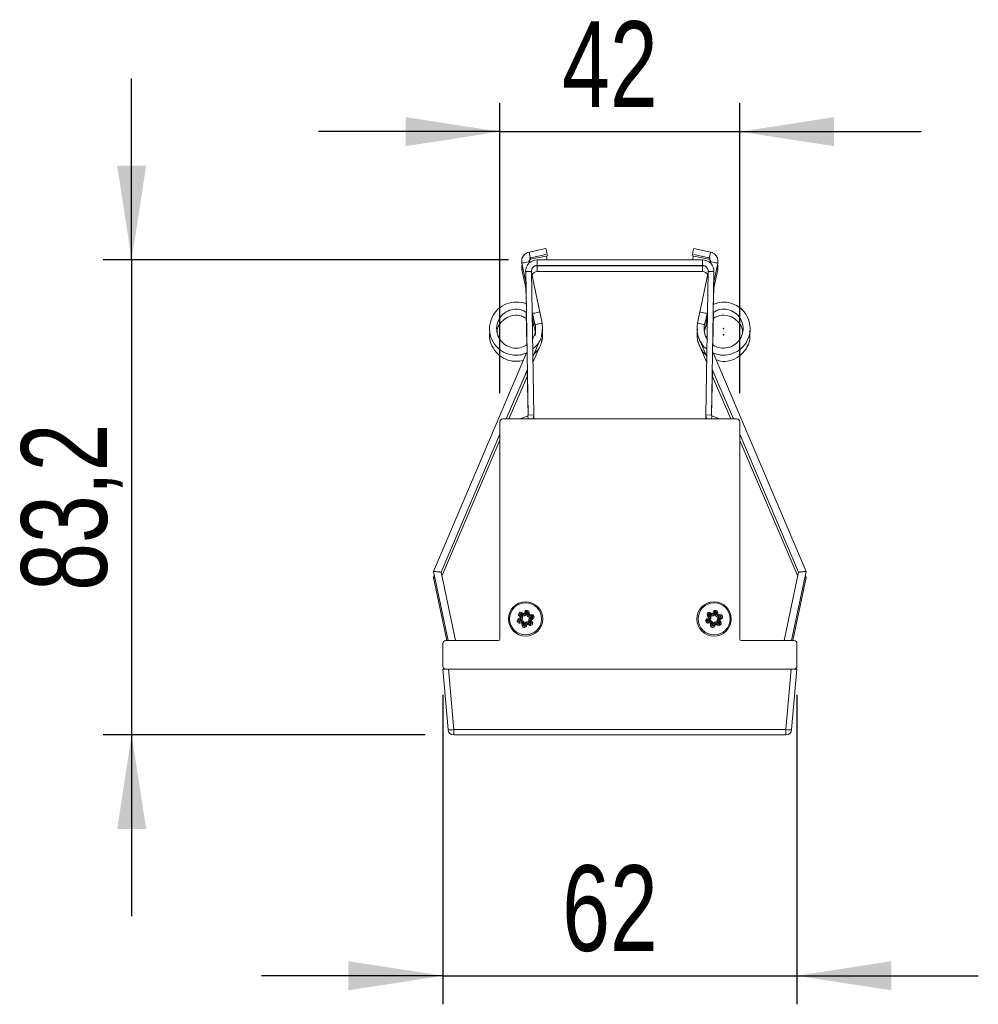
# Model space of a CAD drawing. Header units: millimetres. Extents: x 14 to 402, y 54 to 274.
# Tile 2 of 6: x 14 to 47, y 234 to 268. Entities that reach past the tile are written whole.
import ezdxf

# ---------------------------------------------------------------- set-up
doc = ezdxf.new("R2010")
doc.units = ezdxf.units.MM
doc.layers.add('SLD-0', color=179, linetype='Continuous')
doc.styles.add('SLDTEXTSTYLE0', font='TXT', dxfattribs={"width": 0.75})
doc.dimstyles.new('SLDDIMSTYLE0', dxfattribs={"dimtxt": 3, "dimasz": 3.302, "dimexe": 0, "dimexo": 0.0625, "dimgap": 0.75, "dimtad": 1, "dimdec": 1, "dimlfac": 5, "dimrnd": 1e-09, "dimzin": 12, "dimdsep": 46, "dimtxsty": 'SLDTEXTSTYLE0', "dimsah": 1, "dimcen": 0.09, "dimadec": 0, "dimazin": 3, "dimtfac": 1, "dimtdec": 1, "dimtmove": 0, "dimatfit": 0, "dimfxl": 1, "dimfrac": 2, "dimtolj": 1, "dimtzin": 12, "dimarcsym": 0})

# ---------------------------------------------------------------- blocks, each defined once
blk = doc.blocks.new('_D')
at = {"layer": 'SLD-0'}
for p, q in [((17.535, 259.575), (17.535, 265.925)), ((30.73, 259.575), (16.535, 259.575)), ((17.535, 259.575), (17.535, 242.942)), ((27.812, 242.942), (16.535, 242.942)), ((17.535, 242.942), (17.535, 236.592))]:
    blk.add_line(p, q, dxfattribs=at)
for points in [[(17.535, 259.575), (18.043, 262.877), (17.027, 262.877)], [(17.535, 242.942), (17.027, 239.64), (18.043, 239.64)]]:
    blk.add_solid(points, dxfattribs=at)
at = {"layer": 'SLD-0', "insert": (13.668, 247.985), "char_height": 3, "attachment_point": 1, "rotation": 90, "style": 'SLDTEXTSTYLE0'}
blk.add_mtext('83,2', dxfattribs=at)
blk = doc.blocks.new('_D_1')
at = {"layer": 'SLD-0'}
for p, q in [((28.428, 244.342), (28.428, 233.506)), ((40.828, 244.342), (40.828, 233.506)), ((28.428, 234.506), (22.078, 234.506)), ((28.428, 234.506), (40.828, 234.506)), ((40.828, 234.506), (47.178, 234.506))]:
    blk.add_line(p, q, dxfattribs=at)
for points in [[(28.428, 234.506), (25.126, 235.014), (25.126, 233.998)], [(40.828, 234.506), (44.13, 233.998), (44.13, 235.014)]]:
    blk.add_solid(points, dxfattribs=at)
at = {"layer": 'SLD-0', "insert": (32.609, 238.374), "char_height": 3, "attachment_point": 1, "style": 'SLDTEXTSTYLE0'}
blk.add_mtext('62', dxfattribs=at)
blk = doc.blocks.new('_D_2')
at = {"layer": 'SLD-0'}
for p, q in [((30.428, 254.902), (30.428, 265.063)), ((38.828, 254.902), (38.828, 265.063)), ((30.428, 264.063), (24.078, 264.063)), ((30.428, 264.063), (38.828, 264.063)), ((38.828, 264.063), (45.178, 264.063))]:
    blk.add_line(p, q, dxfattribs=at)
for points in [[(30.428, 264.063), (27.126, 264.571), (27.126, 263.555)], [(38.828, 264.063), (42.13, 263.555), (42.13, 264.571)]]:
    blk.add_solid(points, dxfattribs=at)
at = {"layer": 'SLD-0', "insert": (32.609, 267.93), "char_height": 3, "attachment_point": 1, "style": 'SLDTEXTSTYLE0'}
blk.add_mtext('42', dxfattribs=at)

msp = doc.modelspace()

# ---------------------------------------------------------------- linework, layer by layer
at = {"color": 7, "linetype": 'Continuous', "lineweight": 15}
for p, q in [((32.039, 259.971), (31.452, 259.847)), ((37.802, 259.847), (37.215, 259.971)), ((32.039, 259.757), (31.452, 259.633)), ((31.505, 259.593), (32.092, 259.717)), ((37.162, 259.717), (37.749, 259.593)), ((37.802, 259.633), (37.215, 259.757)), ((31.197, 259.456), (31.337, 258.793)), ((31.46, 259.47), (31.451, 259.51)), ((37.523, 259.575), (31.73, 259.575)), ((31.73, 259.375), (31.73, 259.575)), ((37.523, 259.375), (31.73, 259.375)), ((37.523, 259.361), (31.73, 259.361)), ((31.73, 259.161), (31.73, 259.361)), ((37.523, 259.375), (37.523, 259.575)), ((37.523, 259.161), (37.523, 259.361)), ((37.803, 259.51), (37.794, 259.47)), ((37.917, 258.793), (38.057, 259.456)), ((31.197, 259.242), (31.337, 258.578)), ((31.531, 259.172), (31.331, 259.168)), ((31.331, 259.168), (31.418, 254.141)), ((31.531, 259.172), (31.618, 254.144)), ((31.825, 257.743), (31.531, 259.132)), ((37.523, 259.161), (31.73, 259.161)), ((37.723, 259.132), (37.429, 257.743)), ((37.636, 254.144), (37.723, 259.172)), ((37.723, 259.172), (37.923, 259.168)), ((37.836, 254.141), (37.923, 259.168)), ((37.917, 258.578), (38.057, 259.242)), ((31.333, 258.812), (31.347, 258.024)), ((37.907, 258.008), (37.921, 258.812)), ((31.352, 257.735), (31.372, 256.598)), ((31.555, 257.76), (31.57, 257.689)), ((31.568, 257.701), (31.625, 257.431)), ((31.906, 257.357), (31.822, 257.754)), ((37.432, 257.754), (37.348, 257.357)), ((37.629, 257.431), (37.686, 257.701)), ((37.684, 257.689), (37.699, 257.76)), ((37.882, 256.596), (37.902, 257.734)), ((31.559, 257.527), (31.57, 257.475)), ((31.568, 257.486), (31.625, 257.217)), ((37.629, 257.217), (37.686, 257.486)), ((37.684, 257.475), (37.695, 257.527)), ((31.881, 256.882), (31.879, 256.883)), ((31.881, 256.882), (31.886, 256.895)), ((31.886, 256.895), (31.898, 257.025)), ((31.916, 257.028), (31.904, 257.081)), ((37.357, 256.955), (37.368, 256.895)), ((37.368, 256.895), (37.671, 256.183)), ((31.583, 256.183), (31.814, 256.726)), ((31.586, 255.977), (31.814, 256.511)), ((31.881, 256.668), (31.879, 256.669)), ((31.881, 256.668), (31.886, 256.681)), ((31.886, 256.681), (31.898, 256.811)), ((37.357, 256.741), (37.368, 256.681)), ((37.368, 256.681), (37.668, 255.977)), ((31.36, 256.32), (28.1, 248.666)), ((41.154, 248.666), (37.893, 256.323)), ((30.653, 254.002), (31.391, 255.732)), ((30.745, 254.002), (31.391, 255.518)), ((31.387, 255.724), (31.415, 254.124)), ((37.839, 254.124), (37.867, 255.724)), ((37.863, 255.732), (38.601, 254.002)), ((37.863, 255.518), (38.509, 254.002)), ((31.393, 254.102), (31.13, 254.002)), ((31.618, 254.144), (31.418, 254.141)), ((31.615, 254.102), (31.617, 254.002)), ((37.636, 254.144), (37.836, 254.141)), ((37.637, 254.002), (37.639, 254.102)), ((38.124, 254.002), (37.861, 254.102)), ((30.428, 253.902), (30.428, 246.302)), ((38.728, 254.002), (30.528, 254.002)), ((38.828, 246.302), (38.828, 253.902)), ((28.37, 248.641), (30.428, 253.472)), ((38.828, 253.468), (40.885, 248.64)), ((28.4, 248.496), (30.428, 253.258)), ((38.828, 253.253), (40.854, 248.496)), ((28.1, 248.666), (28.612, 246.242)), ((28.876, 246.242), (28.369, 248.64)), ((28.37, 248.641), (28.37, 248.641)), ((40.884, 248.638), (40.378, 246.242)), ((40.642, 246.242), (41.154, 248.666)), ((28.13, 248.523), (28.1, 248.452)), ((28.1, 248.452), (28.566, 246.242)), ((40.688, 246.242), (41.154, 248.452)), ((41.154, 248.452), (41.124, 248.523)), ((31.204, 247.22), (31.182, 247.187)), ((31.204, 247.22), (31.251, 247.191)), ((31.28, 247.2), (31.301, 247.252)), ((31.301, 247.252), (31.338, 247.237)), ((31.317, 247.185), (31.338, 247.237)), ((31.354, 247.17), (31.375, 247.222)), ((31.375, 247.222), (31.373, 247.166)), ((31.415, 247.22), (31.413, 247.164)), ((31.455, 247.219), (31.415, 247.22)), ((31.455, 247.219), (31.453, 247.163)), ((37.804, 247.22), (37.782, 247.187)), ((37.804, 247.22), (37.851, 247.191)), ((37.88, 247.2), (37.901, 247.252)), ((37.901, 247.252), (37.938, 247.237)), ((37.917, 247.185), (37.938, 247.237)), ((37.954, 247.17), (37.975, 247.222)), ((37.975, 247.222), (37.973, 247.166)), ((38.015, 247.22), (38.013, 247.164)), ((38.055, 247.219), (38.015, 247.22)), ((38.055, 247.219), (38.053, 247.163)), ((31.076, 247.003), (31.126, 247.029)), ((31.095, 246.968), (31.076, 247.003)), ((31.095, 246.968), (31.144, 246.994)), ((31.098, 247.104), (31.129, 247.128)), ((31.132, 247.059), (31.098, 247.104)), ((31.114, 246.933), (31.163, 246.959)), ((31.169, 246.94), (31.114, 246.933)), ((31.175, 246.901), (31.119, 246.893)), ((31.125, 246.853), (31.119, 246.893)), ((31.18, 246.861), (31.125, 246.853)), ((31.126, 247.029), (31.144, 246.994)), ((31.164, 247.084), (31.129, 247.128)), ((31.132, 247.059), (31.164, 247.084)), ((31.161, 247.153), (31.208, 247.123)), ((31.195, 247.109), (31.161, 247.153)), ((31.18, 246.861), (31.175, 246.901)), ((31.182, 247.187), (31.23, 247.157)), ((31.251, 247.191), (31.23, 247.157)), ((31.28, 247.2), (31.317, 247.185)), ((31.453, 247.163), (31.413, 247.164)), ((31.495, 246.851), (31.448, 246.88)), ((31.461, 246.895), (31.495, 246.851)), ((31.476, 247.142), (31.531, 247.15)), ((31.476, 247.142), (31.481, 247.103)), ((31.481, 247.103), (31.537, 247.11)), ((31.487, 247.063), (31.542, 247.071)), ((31.524, 246.944), (31.492, 246.919)), ((31.492, 246.919), (31.527, 246.875)), ((31.542, 247.071), (31.493, 247.045)), ((31.561, 247.035), (31.512, 247.009)), ((31.53, 246.974), (31.512, 247.009)), ((31.524, 246.944), (31.558, 246.9)), ((31.558, 246.9), (31.527, 246.875)), ((31.58, 247), (31.53, 246.974)), ((31.531, 247.15), (31.537, 247.11)), ((31.58, 247), (31.561, 247.035)), ((37.676, 247.003), (37.726, 247.029)), ((37.695, 246.968), (37.676, 247.003)), ((37.695, 246.968), (37.744, 246.994)), ((37.698, 247.104), (37.729, 247.128)), ((37.732, 247.059), (37.698, 247.104)), ((37.714, 246.933), (37.763, 246.959)), ((37.769, 246.94), (37.714, 246.933)), ((37.775, 246.901), (37.719, 246.893)), ((37.725, 246.853), (37.719, 246.893)), ((37.78, 246.861), (37.725, 246.853)), ((37.726, 247.029), (37.744, 246.994)), ((37.764, 247.084), (37.729, 247.128)), ((37.732, 247.059), (37.764, 247.084)), ((37.761, 247.153), (37.808, 247.123)), ((37.795, 247.109), (37.761, 247.153)), ((37.78, 246.861), (37.775, 246.901)), ((37.782, 247.187), (37.83, 247.157)), ((37.851, 247.191), (37.83, 247.157)), ((37.88, 247.2), (37.917, 247.185)), ((38.053, 247.163), (38.013, 247.164)), ((38.095, 246.851), (38.048, 246.88)), ((38.061, 246.895), (38.095, 246.851)), ((38.076, 247.142), (38.131, 247.15)), ((38.076, 247.142), (38.081, 247.103)), ((38.081, 247.103), (38.137, 247.11)), ((38.087, 247.063), (38.142, 247.071)), ((38.124, 246.944), (38.092, 246.919)), ((38.092, 246.919), (38.127, 246.875)), ((38.142, 247.071), (38.093, 247.045)), ((38.161, 247.035), (38.112, 247.009)), ((38.13, 246.974), (38.112, 247.009)), ((38.124, 246.944), (38.158, 246.9)), ((38.158, 246.9), (38.127, 246.875)), ((38.18, 247), (38.13, 246.974)), ((38.131, 247.15), (38.137, 247.11)), ((38.18, 247), (38.161, 247.035)), ((31.201, 246.784), (31.203, 246.84)), ((31.201, 246.784), (31.241, 246.783)), ((31.203, 246.84), (31.243, 246.839)), ((31.241, 246.783), (31.243, 246.839)), ((31.281, 246.781), (31.283, 246.837)), ((31.302, 246.833), (31.281, 246.781)), ((31.339, 246.818), (31.318, 246.766)), ((31.355, 246.751), (31.318, 246.766)), ((31.376, 246.803), (31.339, 246.818)), ((31.376, 246.803), (31.355, 246.751)), ((31.405, 246.813), (31.426, 246.846)), ((31.452, 246.783), (31.405, 246.813)), ((31.474, 246.817), (31.426, 246.846)), ((31.452, 246.783), (31.474, 246.817)), ((37.801, 246.784), (37.803, 246.84)), ((37.801, 246.784), (37.841, 246.783)), ((37.803, 246.84), (37.843, 246.839)), ((37.841, 246.783), (37.843, 246.839)), ((37.881, 246.781), (37.883, 246.837)), ((37.902, 246.833), (37.881, 246.781)), ((37.939, 246.818), (37.918, 246.766)), ((37.955, 246.751), (37.918, 246.766)), ((37.976, 246.803), (37.939, 246.818)), ((37.976, 246.803), (37.955, 246.751)), ((38.005, 246.813), (38.026, 246.846)), ((38.052, 246.783), (38.005, 246.813)), ((38.074, 246.817), (38.026, 246.846)), ((38.052, 246.783), (38.074, 246.817)), ((30.368, 246.242), (28.528, 246.242)), ((40.728, 246.242), (38.888, 246.242)), ((28.428, 246.142), (28.428, 245.342)), ((40.828, 245.342), (40.828, 246.142)), ((28.613, 243.124), (28.428, 245.242)), ((28.428, 245.242), (28.528, 245.242)), ((28.528, 245.242), (40.728, 245.242)), ((28.627, 245.242), (28.812, 243.124)), ((40.443, 243.124), (40.629, 245.242)), ((40.828, 245.242), (40.643, 243.124)), ((40.728, 245.242), (40.828, 245.242)), ((28.812, 243.124), (40.443, 243.124)), ((28.812, 242.942), (28.812, 243.124)), ((40.443, 242.942), (40.443, 243.124)), ((40.443, 242.942), (28.812, 242.942))]:
    msp.add_line(p, q, dxfattribs=at)
at = {"color": 8, "linetype": 'Continuous', "lineweight": 15}
for p, q in [((31.431, 254.002), (31.393, 254.102)), ((37.823, 254.002), (37.861, 254.102))]:
    msp.add_line(p, q, dxfattribs=at)
at = {"color": 7, "linetype": 'Continuous', "lineweight": 15, "flags": 128}
for points in [[(32.039, 259.971), (32.041, 259.961), (32.047, 259.934), (32.055, 259.893), (32.066, 259.844), (32.076, 259.795), (32.085, 259.754), (32.09, 259.726), (32.092, 259.717)], [(37.162, 259.717), (37.164, 259.726), (37.169, 259.754), (37.178, 259.795), (37.188, 259.844), (37.199, 259.893), (37.207, 259.934), (37.213, 259.961), (37.215, 259.971)], [(32.049, 259.708), (32.055, 259.678), (32.066, 259.63), (32.076, 259.581), (32.077, 259.575)], [(37.177, 259.575), (37.178, 259.581), (37.188, 259.63), (37.199, 259.678), (37.205, 259.708)], [(31.73, 259.361), (31.652, 259.353), (31.63, 259.348)], [(37.624, 259.348), (37.602, 259.353), (37.523, 259.361)], [(31.906, 257.357), (31.903, 257.357), (31.882, 257.352), (31.843, 257.344), (31.794, 257.334), (31.742, 257.323), (31.696, 257.313), (31.664, 257.306)], [(37.348, 257.357), (37.351, 257.357), (37.372, 257.352), (37.41, 257.344), (37.46, 257.334), (37.512, 257.323), (37.558, 257.313), (37.59, 257.306)], [(31.338, 247.237), (31.339, 247.237), (31.341, 247.236), (31.345, 247.234), (31.349, 247.232), (31.355, 247.23), (31.361, 247.228), (31.368, 247.225), (31.375, 247.222)], [(31.415, 247.22), (31.415, 247.22), (31.412, 247.22), (31.409, 247.221), (31.404, 247.221), (31.398, 247.221), (31.391, 247.221), (31.383, 247.221), (31.375, 247.222)], [(37.938, 247.237), (37.939, 247.237), (37.941, 247.236), (37.945, 247.234), (37.949, 247.232), (37.955, 247.23), (37.961, 247.228), (37.968, 247.225), (37.975, 247.222)], [(38.015, 247.22), (38.015, 247.22), (38.012, 247.22), (38.009, 247.221), (38.004, 247.221), (37.998, 247.221), (37.991, 247.221), (37.983, 247.221), (37.975, 247.222)], [(31.114, 246.933), (31.11, 246.94), (31.106, 246.946), (31.103, 246.952), (31.1, 246.958), (31.098, 246.962), (31.096, 246.965), (31.095, 246.967), (31.095, 246.968)], [(31.119, 246.893), (31.119, 246.894), (31.119, 246.896), (31.118, 246.9), (31.117, 246.905), (31.117, 246.911), (31.116, 246.917), (31.115, 246.925), (31.114, 246.933)], [(31.129, 247.128), (31.13, 247.129), (31.132, 247.13), (31.135, 247.132), (31.139, 247.135), (31.143, 247.139), (31.149, 247.143), (31.155, 247.148), (31.161, 247.153)], [(31.144, 246.994), (31.145, 246.993), (31.146, 246.991), (31.148, 246.988), (31.15, 246.984), (31.153, 246.978), (31.156, 246.972), (31.159, 246.966), (31.163, 246.959)], [(31.182, 247.187), (31.182, 247.186), (31.181, 247.184), (31.179, 247.181), (31.176, 247.177), (31.173, 247.172), (31.169, 247.166), (31.165, 247.159), (31.161, 247.153)], [(31.164, 247.084), (31.164, 247.084), (31.166, 247.086), (31.169, 247.088), (31.173, 247.091), (31.178, 247.095), (31.183, 247.099), (31.189, 247.104), (31.195, 247.109)], [(31.175, 246.901), (31.174, 246.901), (31.174, 246.904), (31.174, 246.907), (31.173, 246.912), (31.172, 246.918), (31.171, 246.925), (31.17, 246.933), (31.169, 246.94)], [(31.223, 247.147), (31.222, 247.144), (31.22, 247.142), (31.218, 247.139), (31.217, 247.136), (31.215, 247.133), (31.213, 247.13), (31.211, 247.126), (31.208, 247.123)], [(31.23, 247.157), (31.23, 247.157), (31.229, 247.156), (31.229, 247.155), (31.228, 247.154), (31.227, 247.153), (31.226, 247.151), (31.225, 247.149), (31.223, 247.147)], [(31.317, 247.185), (31.317, 247.185), (31.318, 247.185), (31.319, 247.184), (31.32, 247.184), (31.322, 247.183), (31.323, 247.182), (31.326, 247.182), (31.328, 247.181)], [(31.354, 247.17), (31.351, 247.171), (31.347, 247.173), (31.344, 247.174), (31.34, 247.176), (31.337, 247.177), (31.334, 247.178), (31.331, 247.179), (31.328, 247.181)], [(31.413, 247.164), (31.412, 247.164), (31.41, 247.164), (31.407, 247.165), (31.402, 247.165), (31.395, 247.165), (31.389, 247.165), (31.381, 247.166), (31.373, 247.166)], [(31.426, 246.846), (31.427, 246.847), (31.428, 246.849), (31.43, 246.852), (31.432, 246.856), (31.436, 246.861), (31.439, 246.867), (31.443, 246.874), (31.448, 246.88)], [(31.492, 246.919), (31.492, 246.919), (31.49, 246.917), (31.487, 246.915), (31.483, 246.912), (31.478, 246.908), (31.473, 246.904), (31.467, 246.9), (31.461, 246.895)], [(31.481, 247.103), (31.482, 247.102), (31.482, 247.1), (31.482, 247.096), (31.483, 247.091), (31.484, 247.085), (31.485, 247.078), (31.486, 247.071), (31.487, 247.063)], [(31.512, 247.009), (31.511, 247.01), (31.51, 247.012), (31.508, 247.015), (31.506, 247.019), (31.503, 247.025), (31.5, 247.031), (31.496, 247.038), (31.493, 247.045)], [(31.527, 246.875), (31.526, 246.875), (31.524, 246.873), (31.521, 246.871), (31.517, 246.868), (31.512, 246.864), (31.507, 246.86), (31.501, 246.855), (31.495, 246.851)], [(31.537, 247.11), (31.537, 247.11), (31.537, 247.107), (31.538, 247.104), (31.538, 247.099), (31.539, 247.093), (31.54, 247.086), (31.541, 247.078), (31.542, 247.071)], [(31.561, 247.035), (31.561, 247.036), (31.56, 247.038), (31.558, 247.041), (31.556, 247.046), (31.553, 247.051), (31.549, 247.057), (31.546, 247.064), (31.542, 247.071)], [(37.714, 246.933), (37.71, 246.94), (37.706, 246.946), (37.703, 246.952), (37.7, 246.958), (37.698, 246.962), (37.696, 246.965), (37.695, 246.967), (37.695, 246.968)], [(37.719, 246.893), (37.719, 246.894), (37.719, 246.896), (37.718, 246.9), (37.717, 246.905), (37.717, 246.911), (37.716, 246.917), (37.715, 246.925), (37.714, 246.933)], [(37.729, 247.128), (37.73, 247.129), (37.732, 247.13), (37.735, 247.132), (37.739, 247.135), (37.743, 247.139), (37.749, 247.143), (37.755, 247.148), (37.761, 247.153)], [(37.744, 246.994), (37.745, 246.993), (37.746, 246.991), (37.748, 246.988), (37.75, 246.984), (37.753, 246.978), (37.756, 246.972), (37.759, 246.966), (37.763, 246.959)], [(37.782, 247.187), (37.782, 247.186), (37.781, 247.184), (37.779, 247.181), (37.776, 247.177), (37.773, 247.172), (37.769, 247.166), (37.765, 247.159), (37.761, 247.153)], [(37.764, 247.084), (37.764, 247.084), (37.766, 247.086), (37.769, 247.088), (37.773, 247.091), (37.778, 247.095), (37.783, 247.099), (37.789, 247.104), (37.795, 247.109)], [(37.775, 246.901), (37.774, 246.901), (37.774, 246.904), (37.774, 246.907), (37.773, 246.912), (37.772, 246.918), (37.771, 246.925), (37.77, 246.933), (37.769, 246.94)], [(37.823, 247.147), (37.822, 247.144), (37.82, 247.142), (37.818, 247.139), (37.817, 247.136), (37.815, 247.133), (37.813, 247.13), (37.811, 247.126), (37.808, 247.123)], [(37.83, 247.157), (37.83, 247.157), (37.829, 247.156), (37.829, 247.155), (37.828, 247.154), (37.827, 247.153), (37.826, 247.151), (37.825, 247.149), (37.823, 247.147)], [(37.917, 247.185), (37.917, 247.185), (37.918, 247.185), (37.919, 247.184), (37.92, 247.184), (37.922, 247.183), (37.923, 247.182), (37.926, 247.182), (37.928, 247.181)], [(37.954, 247.17), (37.951, 247.171), (37.947, 247.173), (37.944, 247.174), (37.94, 247.176), (37.937, 247.177), (37.934, 247.178), (37.931, 247.179), (37.928, 247.181)], [(38.013, 247.164), (38.012, 247.164), (38.01, 247.164), (38.007, 247.165), (38.002, 247.165), (37.995, 247.165), (37.989, 247.165), (37.981, 247.166), (37.973, 247.166)], [(38.026, 246.846), (38.027, 246.847), (38.028, 246.849), (38.03, 246.852), (38.032, 246.856), (38.036, 246.861), (38.039, 246.867), (38.043, 246.874), (38.048, 246.88)], [(38.092, 246.919), (38.092, 246.919), (38.09, 246.917), (38.087, 246.915), (38.083, 246.912), (38.078, 246.908), (38.073, 246.904), (38.067, 246.9), (38.061, 246.895)], [(38.081, 247.103), (38.082, 247.102), (38.082, 247.1), (38.082, 247.096), (38.083, 247.091), (38.084, 247.085), (38.085, 247.078), (38.086, 247.071), (38.087, 247.063)], [(38.112, 247.009), (38.111, 247.01), (38.11, 247.012), (38.108, 247.015), (38.106, 247.019), (38.103, 247.025), (38.1, 247.031), (38.096, 247.038), (38.093, 247.045)], [(38.127, 246.875), (38.126, 246.875), (38.124, 246.873), (38.121, 246.871), (38.117, 246.868), (38.112, 246.864), (38.107, 246.86), (38.101, 246.855), (38.095, 246.851)], [(38.137, 247.11), (38.137, 247.11), (38.137, 247.107), (38.138, 247.104), (38.138, 247.099), (38.139, 247.093), (38.14, 247.086), (38.141, 247.078), (38.142, 247.071)], [(38.161, 247.035), (38.161, 247.036), (38.16, 247.038), (38.158, 247.041), (38.156, 247.046), (38.153, 247.051), (38.149, 247.057), (38.146, 247.064), (38.142, 247.071)], [(31.241, 246.783), (31.241, 246.783), (31.244, 246.783), (31.247, 246.783), (31.252, 246.783), (31.258, 246.782), (31.265, 246.782), (31.273, 246.782), (31.281, 246.781)], [(31.243, 246.839), (31.243, 246.839), (31.246, 246.839), (31.249, 246.839), (31.254, 246.838), (31.26, 246.838), (31.267, 246.838), (31.275, 246.838), (31.283, 246.837)], [(31.318, 246.766), (31.317, 246.767), (31.315, 246.768), (31.311, 246.769), (31.307, 246.771), (31.301, 246.773), (31.295, 246.776), (31.288, 246.779), (31.281, 246.781)], [(31.302, 246.833), (31.305, 246.832), (31.309, 246.83), (31.312, 246.829), (31.316, 246.828), (31.319, 246.826), (31.322, 246.825), (31.325, 246.824), (31.328, 246.823)], [(31.339, 246.818), (31.339, 246.818), (31.338, 246.819), (31.337, 246.819), (31.336, 246.819), (31.334, 246.82), (31.332, 246.821), (31.33, 246.822), (31.328, 246.823)], [(31.474, 246.817), (31.474, 246.817), (31.475, 246.819), (31.477, 246.822), (31.48, 246.827), (31.483, 246.832), (31.487, 246.838), (31.491, 246.844), (31.495, 246.851)], [(37.841, 246.783), (37.841, 246.783), (37.844, 246.783), (37.847, 246.783), (37.852, 246.783), (37.858, 246.782), (37.865, 246.782), (37.873, 246.782), (37.881, 246.781)], [(37.843, 246.839), (37.843, 246.839), (37.846, 246.839), (37.849, 246.839), (37.854, 246.838), (37.86, 246.838), (37.867, 246.838), (37.875, 246.838), (37.883, 246.837)], [(37.918, 246.766), (37.917, 246.767), (37.915, 246.768), (37.911, 246.769), (37.907, 246.771), (37.901, 246.773), (37.895, 246.776), (37.888, 246.779), (37.881, 246.781)], [(37.902, 246.833), (37.905, 246.832), (37.909, 246.83), (37.912, 246.829), (37.916, 246.828), (37.919, 246.826), (37.922, 246.825), (37.925, 246.824), (37.928, 246.823)], [(37.939, 246.818), (37.939, 246.818), (37.938, 246.819), (37.937, 246.819), (37.936, 246.819), (37.934, 246.82), (37.932, 246.821), (37.93, 246.822), (37.928, 246.823)], [(38.074, 246.817), (38.074, 246.817), (38.075, 246.819), (38.077, 246.822), (38.08, 246.827), (38.083, 246.832), (38.087, 246.838), (38.091, 246.844), (38.095, 246.851)]]:
    msp.add_lwpolyline(points, dxfattribs=at)
at = {"color": 8, "linetype": 'Continuous', "lineweight": 15, "flags": 128}
for points in [[(31.452, 259.847), (31.454, 259.837), (31.459, 259.81), (31.468, 259.769), (31.478, 259.72), (31.489, 259.671), (31.497, 259.63), (31.503, 259.602), (31.505, 259.593), (31.505, 259.593)], [(37.749, 259.593), (37.751, 259.602), (37.756, 259.63), (37.765, 259.671), (37.775, 259.72), (37.786, 259.769), (37.794, 259.81), (37.8, 259.837), (37.802, 259.847)], [(31.197, 259.456), (31.207, 259.458), (31.234, 259.464), (31.275, 259.473), (31.324, 259.483), (31.373, 259.493), (31.414, 259.502), (31.442, 259.508), (31.451, 259.51)], [(31.465, 259.569), (31.468, 259.554), (31.478, 259.506), (31.482, 259.489)], [(37.772, 259.489), (37.775, 259.506), (37.786, 259.554), (37.789, 259.568)], [(37.803, 259.51), (37.812, 259.508), (37.84, 259.502), (37.881, 259.493), (37.93, 259.483), (37.978, 259.473), (38.02, 259.464), (38.047, 259.458), (38.057, 259.456)], [(31.197, 259.242), (31.207, 259.244), (31.234, 259.25), (31.24, 259.251)], [(38.014, 259.251), (38.02, 259.25), (38.047, 259.244), (38.057, 259.242)], [(31.569, 257.695), (31.579, 257.697), (31.606, 257.703), (31.647, 257.712), (31.696, 257.722), (31.745, 257.732), (31.786, 257.741), (31.814, 257.747), (31.823, 257.749), (31.823, 257.749)], [(37.431, 257.749), (37.44, 257.747), (37.468, 257.741), (37.509, 257.732), (37.558, 257.722), (37.606, 257.712), (37.648, 257.703), (37.675, 257.697), (37.685, 257.695), (37.685, 257.695)]]:
    msp.add_lwpolyline(points, dxfattribs=at)
at = {"color": 7, "linetype": 'Continuous', "lineweight": 15}
for centre, radius in [((38.258, 257.165), 0.0119), ((38.258, 256.951), 0.0119), ((31.328, 247.002), 0.6), ((31.328, 247.002), 0.56), ((37.928, 247.002), 0.6), ((37.928, 247.002), 0.56)]:
    msp.add_circle(centre, radius, dxfattribs=at)
for centre, radius, start, end in [((31.73, 259.175), 0.4, 90, 181), ((31.73, 259.175), 0.2, 90, 181), ((37.523, 259.175), 0.4, 359, 90), ((37.523, 259.175), 0.2, 359, 90), ((31.73, 258.961), 0.2, 90, 154.9099), ((37.523, 258.961), 0.2, 25.0901, 90), ((31.378, 254.14), 0.04, 291, 1), ((31.378, 254.14), 0.24, 324.8479, 1), ((37.876, 254.14), 0.24, 179, 215.1521), ((37.876, 254.14), 0.04, 179, 249), ((30.528, 253.902), 0.1, 90, 180), ((38.728, 253.902), 0.1, 0, 90), ((31.161, 247.153), 0.08, 57.8502, 217.8502), ((31.375, 247.222), 0.08, 357.8502, 157.8502), ((31.375, 247.222), 0.04, 357.8502, 157.8502), ((37.761, 247.153), 0.08, 57.8502, 217.8502), ((37.975, 247.222), 0.08, 357.8502, 157.8502), ((37.975, 247.222), 0.04, 357.8502, 157.8502), ((31.114, 246.933), 0.08, 117.8502, 277.8502), ((31.114, 246.933), 0.04, 117.8502, 277.8502), ((31.161, 247.153), 0.04, 57.8502, 217.8502), ((31.116, 247.047), 0.02, 297.8502, 37.8502), ((31.116, 247.047), 0.06, 297.8502, 37.8502), ((31.183, 246.841), 0.06, 357.8502, 97.8502), ((31.183, 246.841), 0.02, 357.8502, 97.8502), ((31.262, 247.208), 0.06, 237.8502, 337.8502), ((31.262, 247.208), 0.02, 237.8502, 337.8502), ((31.473, 247.162), 0.06, 177.8502, 277.8502), ((31.495, 246.851), 0.08, 237.8502, 37.8502), ((31.473, 247.162), 0.02, 177.8502, 277.8502), ((31.495, 246.851), 0.04, 237.8502, 37.8502), ((31.54, 246.956), 0.06, 117.8502, 217.8502), ((31.54, 246.956), 0.02, 117.8502, 217.8502), ((31.542, 247.071), 0.08, 297.8502, 97.8502), ((31.542, 247.071), 0.04, 297.8502, 97.8502), ((37.714, 246.933), 0.08, 117.8502, 277.8502), ((37.714, 246.933), 0.04, 117.8502, 277.8502), ((37.761, 247.153), 0.04, 57.8502, 217.8502), ((37.716, 247.047), 0.02, 297.8502, 37.8502), ((37.716, 247.047), 0.06, 297.8502, 37.8502), ((37.783, 246.841), 0.06, 357.8502, 97.8502), ((37.783, 246.841), 0.02, 357.8502, 97.8502), ((37.862, 247.208), 0.06, 237.8502, 337.8502), ((37.862, 247.208), 0.02, 237.8502, 337.8502), ((38.073, 247.162), 0.06, 177.8502, 277.8502), ((38.095, 246.851), 0.08, 237.8502, 37.8502), ((38.073, 247.162), 0.02, 177.8502, 277.8502), ((38.095, 246.851), 0.04, 237.8502, 37.8502), ((38.14, 246.956), 0.06, 117.8502, 217.8502), ((38.14, 246.956), 0.02, 117.8502, 217.8502), ((38.142, 247.071), 0.08, 297.8502, 97.8502), ((38.142, 247.071), 0.04, 297.8502, 97.8502), ((31.281, 246.781), 0.08, 177.8502, 337.8502), ((31.281, 246.781), 0.04, 177.8502, 337.8502), ((31.394, 246.796), 0.06, 57.8502, 157.8502), ((31.394, 246.796), 0.02, 57.8502, 157.8502), ((37.881, 246.781), 0.08, 177.8502, 337.8502), ((37.881, 246.781), 0.04, 177.8502, 337.8502), ((37.994, 246.796), 0.06, 57.8502, 157.8502), ((37.994, 246.796), 0.02, 57.8502, 157.8502), ((28.528, 246.142), 0.1, 90, 180), ((30.368, 246.302), 0.06, 270, 0), ((38.888, 246.302), 0.06, 180, 270), ((40.728, 246.142), 0.1, 0, 90), ((28.528, 245.342), 0.1, 180, 270), ((40.728, 245.342), 0.1, 270, 0), ((28.713, 243.701), 0.585, 260.1973, 279.8027), ((28.812, 243.142), 0.2, 185, 270), ((40.543, 243.701), 0.585, 260.1972, 279.8028), ((40.443, 243.142), 0.2, 270, 355)]:
    msp.add_arc(centre, radius, start, end, dxfattribs=at)
for points, knots in [([(31.452, 259.847), (31.412, 259.834), (31.351, 259.814), (31.284, 259.758), (31.241, 259.706), (31.21, 259.645), (31.186, 259.561), (31.193, 259.498), (31.197, 259.456)], [0, 0, 0, 0, 0.239456, 0.368362, 0.500001, 0.631639, 0.760545, 1, 1, 1, 1]), ([(38.057, 259.456), (38.061, 259.498), (38.068, 259.561), (38.043, 259.645), (38.013, 259.706), (37.97, 259.758), (37.903, 259.814), (37.842, 259.834), (37.802, 259.847)], [0, 0, 0, 0, 0.239455, 0.368361, 0.499999, 0.631639, 0.760544, 1, 1, 1, 1]), ([(31.207, 259.41), (31.202, 259.395), (31.185, 259.341), (31.192, 259.284), (31.197, 259.242)], [0, 0, 0, 0, 0.270582, 1, 1, 1, 1]), ([(31.451, 259.51), (31.45, 259.519), (31.449, 259.532), (31.454, 259.55), (31.461, 259.563), (31.47, 259.574), (31.484, 259.586), (31.497, 259.59), (31.505, 259.593)], [0, 0, 0, 0, 0.239457, 0.368355, 0.500003, 0.631637, 0.760539, 1, 1, 1, 1]), ([(37.749, 259.593), (37.757, 259.59), (37.77, 259.586), (37.784, 259.574), (37.793, 259.563), (37.8, 259.55), (37.805, 259.532), (37.803, 259.519), (37.803, 259.51)], [0, 0, 0, 0, 0.239461, 0.368363, 0.499997, 0.631645, 0.760543, 1, 1, 1, 1]), ([(38.057, 259.242), (38.062, 259.284), (38.069, 259.341), (38.052, 259.395), (38.047, 259.41)], [0, 0, 0, 0, 0.729417, 1, 1, 1, 1]), ([(31.351, 258.024), (31.349, 258.025), (31.25, 258.09), (30.996, 258.109), (30.648, 258.054), (30.341, 257.857), (30.131, 257.565), (30.045, 257.214), (30.094, 256.857), (30.272, 256.546), (30.542, 256.33), (30.809, 256.243), (31.041, 256.231), (31.214, 256.249), (31.319, 256.3), (31.36, 256.32)], [0, 0, 0, 0, 0.001186, 0.097612, 0.194825, 0.291119, 0.388013, 0.484754, 0.581081, 0.6783, 0.771952, 0.859743, 0.903959, 0.962876, 1, 1, 1, 1]), ([(37.893, 256.323), (37.976, 256.29), (38.166, 256.214), (38.497, 256.246), (38.819, 256.395), (39.066, 256.66), (39.196, 256.996), (39.191, 257.357), (39.052, 257.691), (38.799, 257.95), (38.471, 258.091), (38.149, 258.115), (37.972, 258.038), (37.903, 258.008)], [0, 0, 0, 0, 0.072899, 0.166529, 0.263291, 0.359532, 0.45608, 0.552962, 0.649135, 0.74618, 0.842486, 0.938903, 1, 1, 1, 1]), ([(31.356, 257.733), (31.296, 257.768), (31.158, 257.85), (30.898, 257.858), (30.637, 257.767), (30.43, 257.579), (30.314, 257.325), (30.305, 257.047), (30.406, 256.787), (30.6, 256.586), (30.856, 256.479), (31.137, 256.474), (31.297, 256.558), (31.376, 256.6)], [0, 0, 0, 0, 0.070289, 0.163147, 0.256433, 0.349886, 0.44272, 0.536261, 0.629446, 0.722337, 0.816002, 0.908989, 1, 1, 1, 1]), ([(31.329, 257.532), (31.278, 257.562), (31.148, 257.638), (30.898, 257.643), (30.635, 257.553), (30.435, 257.364), (30.328, 257.174), (30.329, 257.059), (30.329, 257.034)], [0, 0, 0, 0, 0.13097, 0.333829, 0.537621, 0.741777, 0.944583, 1, 1, 1, 1]), ([(37.699, 257.548), (37.691, 257.539), (37.631, 257.473), (37.609, 257.383), (37.59, 257.306)], [0, 0, 0, 0, 0.140754, 1, 1, 1, 1]), ([(37.879, 256.6), (37.881, 256.598), (37.947, 256.531), (38.14, 256.481), (38.412, 256.48), (38.668, 256.597), (38.857, 256.801), (38.952, 257.064), (38.936, 257.342), (38.814, 257.592), (38.603, 257.776), (38.339, 257.859), (38.094, 257.849), (37.972, 257.774), (37.927, 257.747)], [0, 0, 0, 0, 0.003485, 0.097617, 0.191554, 0.286249, 0.380204, 0.474306, 0.568939, 0.6628, 0.757148, 0.851575, 0.945425, 1, 1, 1, 1]), ([(38.923, 257.037), (38.923, 257.066), (38.921, 257.186), (38.809, 257.378), (38.604, 257.562), (38.339, 257.645), (38.083, 257.633), (37.95, 257.55), (37.895, 257.515)], [0, 0, 0, 0, 0.0634107, 0.2615665, 0.4607498, 0.6601025, 0.8582344, 1, 1, 1, 1]), ([(31.654, 257.304), (31.643, 257.373), (31.628, 257.462), (31.569, 257.525), (31.557, 257.539)], [0, 0, 0, 0, 0.785103, 1, 1, 1, 1]), ([(31.654, 257.09), (31.643, 257.159), (31.63, 257.245), (31.573, 257.306), (31.563, 257.317)], [0, 0, 0, 0, 0.8154989, 1, 1, 1, 1]), ([(31.572, 256.811), (31.601, 256.862), (31.676, 256.992), (31.688, 257.172), (31.668, 257.284), (31.664, 257.306)], [0, 0, 0, 0, 0.3374306, 0.8673211, 1, 1, 1, 1]), ([(31.578, 256.457), (31.63, 256.498), (31.731, 256.576), (31.831, 256.743), (31.903, 256.927), (31.936, 257.138), (31.916, 257.283), (31.906, 257.357)], [0, 0, 0, 0, 0.193841, 0.375116, 0.568423, 0.778344, 1, 1, 1, 1]), ([(31.664, 257.306), (31.657, 257.335), (31.647, 257.374), (31.633, 257.411), (31.627, 257.424), (31.625, 257.43), (31.625, 257.431), (31.625, 257.431)], [0, 0, 0, 0, 0.578571, 0.774068, 0.860584, 0.947932, 1, 1, 1, 1]), ([(37.348, 257.357), (37.336, 257.233), (37.314, 257.001), (37.441, 256.697), (37.571, 256.518), (37.661, 256.456), (37.676, 256.446)], [0, 0, 0, 0, 0.36306, 0.677274, 0.947575, 1, 1, 1, 1]), ([(37.59, 257.306), (37.58, 257.214), (37.561, 257.029), (37.648, 256.866), (37.691, 256.784)], [0, 0, 0, 0, 0.501418, 1, 1, 1, 1]), ([(37.59, 257.306), (37.597, 257.335), (37.607, 257.374), (37.621, 257.411), (37.626, 257.424), (37.629, 257.43), (37.629, 257.431), (37.629, 257.431)], [0, 0, 0, 0, 0.578607, 0.774117, 0.860584, 0.948006, 1, 1, 1, 1]), ([(37.691, 257.325), (37.686, 257.318), (37.629, 257.255), (37.608, 257.169), (37.59, 257.092)], [0, 0, 0, 0, 0.099351, 1, 1, 1, 1]), ([(37.59, 257.092), (37.597, 257.121), (37.607, 257.16), (37.621, 257.197), (37.626, 257.21), (37.629, 257.216), (37.629, 257.217), (37.629, 257.217)], [0, 0, 0, 0, 0.578572, 0.774069, 0.860585, 0.947931, 1, 1, 1, 1]), ([(30.077, 257.04), (30.074, 257.026), (30.04, 256.899), (30.103, 256.641), (30.27, 256.333), (30.543, 256.116), (30.809, 256.027), (31.04, 256.018), (31.174, 256.025), (31.244, 256.056), (31.248, 256.058)], [0, 0, 0, 0, 0.023685, 0.218837, 0.415794, 0.605527, 0.783384, 0.872963, 0.992323, 1, 1, 1, 1]), ([(31.627, 256.286), (31.661, 256.313), (31.743, 256.379), (31.83, 256.529), (31.903, 256.713), (31.936, 256.924), (31.916, 257.069), (31.906, 257.143)], [0, 0, 0, 0, 0.138521, 0.332235, 0.538807, 0.763134, 1, 1, 1, 1]), ([(31.666, 256.928), (31.671, 256.96), (31.68, 257.015), (31.669, 257.069), (31.664, 257.092)], [0, 0, 0, 0, 0.587177, 1, 1, 1, 1]), ([(37.348, 257.143), (37.336, 257.018), (37.314, 256.786), (37.442, 256.484), (37.56, 256.314), (37.637, 256.259), (37.639, 256.258)], [0, 0, 0, 0, 0.379696, 0.708309, 0.990996, 1, 1, 1, 1]), ([(37.998, 256.075), (38.047, 256.056), (38.203, 255.998), (38.498, 256.034), (38.82, 256.18), (39.063, 256.445), (39.197, 256.765), (39.178, 256.983), (39.169, 257.082)], [0, 0, 0, 0, 0.083917, 0.268621, 0.459505, 0.64936, 0.839823, 1, 1, 1, 1]), ([(28.1, 248.666), (28.1, 248.666), (28.101, 248.666), (28.11, 248.665), (28.122, 248.664), (28.145, 248.662), (28.183, 248.658), (28.234, 248.653), (28.286, 248.648), (28.324, 248.644), (28.346, 248.642), (28.359, 248.641), (28.368, 248.64), (28.369, 248.64), (28.369, 248.64)], [0, 0, 0, 0, 0.0623966, 0.1250104, 0.18772, 0.2503117, 0.3748579, 0.5000543, 0.6247673, 0.7493964, 0.8118604, 0.8743957, 0.9370564, 1, 1, 1, 1]), ([(41.154, 248.666), (41.154, 248.666), (41.153, 248.666), (41.145, 248.665), (41.132, 248.664), (41.109, 248.662), (41.071, 248.658), (41.02, 248.653), (40.968, 248.648), (40.93, 248.644), (40.907, 248.642), (40.894, 248.641), (40.886, 248.64), (40.885, 248.64), (40.885, 248.64)], [0, 0, 0, 0, 0.059451, 0.120895, 0.184467, 0.250315, 0.374953, 0.499854, 0.624748, 0.74956, 0.815426, 0.87901, 0.940461, 1, 1, 1, 1]), ([(28.1, 248.452), (28.1, 248.452), (28.101, 248.452), (28.11, 248.451), (28.123, 248.45), (28.134, 248.448), (28.144, 248.447), (28.146, 248.447)], [0, 0, 0, 0, 0.233934, 0.46858, 0.703687, 0.938434, 1, 1, 1, 1]), ([(41.154, 248.452), (41.154, 248.452), (41.153, 248.452), (41.145, 248.451), (41.132, 248.45), (41.12, 248.448), (41.11, 248.447), (41.108, 248.447)], [0, 0, 0, 0, 0.22283, 0.45323, 0.691411, 0.938215, 1, 1, 1, 1]), ([(31.363, 247.26), (31.363, 247.26), (31.364, 247.26), (31.363, 247.259), (31.364, 247.257), (31.366, 247.25), (31.369, 247.241), (31.372, 247.231), (31.374, 247.225), (31.375, 247.222)], [0, 0, 0, 0, 0.003318, 0.124059, 0.250557, 0.499733, 0.692891, 0.832267, 1, 1, 1, 1]), ([(37.963, 247.26), (37.963, 247.26), (37.964, 247.26), (37.963, 247.259), (37.964, 247.257), (37.966, 247.25), (37.969, 247.241), (37.972, 247.231), (37.974, 247.225), (37.975, 247.222)], [0, 0, 0, 0, 0.003316, 0.124058, 0.250556, 0.499733, 0.69289, 0.832267, 1, 1, 1, 1]), ([(31.161, 247.153), (31.16, 247.156), (31.158, 247.162), (31.155, 247.172), (31.152, 247.179), (31.151, 247.185), (31.149, 247.188), (31.149, 247.19), (31.149, 247.191), (31.149, 247.191), (31.149, 247.191), (31.149, 247.191), (31.149, 247.191), (31.149, 247.191)], [0, 0, 0, 0, 0.167558, 0.306753, 0.499586, 0.652328, 0.759572, 0.88321, 0.942512, 0.983125, 0.994568, 0.998064, 1, 1, 1, 1]), ([(31.163, 246.959), (31.169, 246.963), (31.182, 246.97), (31.197, 246.986), (31.208, 247.005), (31.215, 247.026), (31.217, 247.048), (31.215, 247.07), (31.208, 247.09), (31.2, 247.103), (31.195, 247.109)], [0, 0, 0, 0, 0.125, 0.249988, 0.374678, 0.499992, 0.624683, 0.749996, 0.874687, 1, 1, 1, 1]), ([(31.283, 246.837), (31.283, 246.845), (31.282, 246.859), (31.276, 246.88), (31.265, 246.9), (31.25, 246.916), (31.233, 246.929), (31.213, 246.937), (31.191, 246.942), (31.176, 246.941), (31.169, 246.94)], [0, 0, 0, 0, 0.125001, 0.249989, 0.374679, 0.499993, 0.624683, 0.749996, 0.874687, 1, 1, 1, 1]), ([(31.208, 247.123), (31.215, 247.119), (31.228, 247.112), (31.249, 247.108), (31.271, 247.107), (31.285, 247.111), (31.292, 247.112)], [0, 0, 0, 0, 0.250006, 0.499984, 0.749371, 1, 1, 1, 1]), ([(31.292, 247.112), (31.299, 247.115), (31.313, 247.12), (31.33, 247.134), (31.345, 247.15), (31.351, 247.163), (31.354, 247.17)], [0, 0, 0, 0, 0.250005, 0.499984, 0.74937, 1, 1, 1, 1]), ([(31.364, 246.891), (31.357, 246.888), (31.343, 246.883), (31.326, 246.869), (31.311, 246.853), (31.305, 246.84), (31.302, 246.833)], [0, 0, 0, 0, 0.250005, 0.499984, 0.749368, 1, 1, 1, 1]), ([(31.448, 246.88), (31.441, 246.884), (31.428, 246.891), (31.407, 246.896), (31.385, 246.896), (31.371, 246.893), (31.364, 246.891)], [0, 0, 0, 0, 0.2500028, 0.4999844, 0.749367, 1, 1, 1, 1]), ([(31.373, 247.166), (31.373, 247.159), (31.374, 247.144), (31.38, 247.123), (31.391, 247.104), (31.406, 247.087), (31.423, 247.074), (31.443, 247.066), (31.465, 247.061), (31.48, 247.062), (31.487, 247.063)], [0, 0, 0, 0, 0.125001, 0.249989, 0.374679, 0.499993, 0.624683, 0.749998, 0.874687, 1, 1, 1, 1]), ([(31.493, 247.045), (31.487, 247.041), (31.474, 247.033), (31.459, 247.017), (31.448, 246.998), (31.441, 246.977), (31.439, 246.955), (31.441, 246.934), (31.448, 246.913), (31.456, 246.901), (31.461, 246.895)], [0, 0, 0, 0, 0.1249996, 0.2499893, 0.3746788, 0.4999917, 0.6246819, 0.7499963, 0.8746861, 1, 1, 1, 1]), ([(37.761, 247.153), (37.76, 247.156), (37.758, 247.162), (37.755, 247.172), (37.752, 247.179), (37.751, 247.185), (37.749, 247.188), (37.749, 247.19), (37.749, 247.191), (37.749, 247.191), (37.749, 247.191), (37.749, 247.191), (37.749, 247.191), (37.749, 247.191)], [0, 0, 0, 0, 0.167558, 0.306753, 0.499586, 0.652328, 0.759572, 0.88321, 0.942512, 0.983125, 0.994568, 0.998064, 1, 1, 1, 1]), ([(37.763, 246.959), (37.769, 246.963), (37.782, 246.97), (37.797, 246.986), (37.808, 247.005), (37.815, 247.026), (37.817, 247.048), (37.815, 247.07), (37.808, 247.09), (37.8, 247.103), (37.795, 247.109)], [0, 0, 0, 0, 0.125, 0.249988, 0.374679, 0.499992, 0.624683, 0.749996, 0.874687, 1, 1, 1, 1]), ([(37.883, 246.837), (37.883, 246.845), (37.882, 246.859), (37.876, 246.88), (37.865, 246.9), (37.85, 246.916), (37.833, 246.929), (37.813, 246.937), (37.791, 246.942), (37.776, 246.941), (37.769, 246.94)], [0, 0, 0, 0, 0.125001, 0.249988, 0.374679, 0.499992, 0.624684, 0.749996, 0.874687, 1, 1, 1, 1]), ([(37.808, 247.123), (37.815, 247.119), (37.828, 247.112), (37.849, 247.108), (37.871, 247.107), (37.885, 247.111), (37.892, 247.112)], [0, 0, 0, 0, 0.250006, 0.499984, 0.749371, 1, 1, 1, 1]), ([(37.892, 247.112), (37.899, 247.115), (37.913, 247.12), (37.93, 247.134), (37.945, 247.15), (37.951, 247.163), (37.954, 247.17)], [0, 0, 0, 0, 0.2500045, 0.4999875, 0.7493698, 1, 1, 1, 1]), ([(37.964, 246.891), (37.957, 246.888), (37.943, 246.883), (37.926, 246.869), (37.911, 246.853), (37.905, 246.84), (37.902, 246.833)], [0, 0, 0, 0, 0.250002, 0.499983, 0.749368, 1, 1, 1, 1]), ([(38.048, 246.88), (38.041, 246.884), (38.028, 246.891), (38.007, 246.896), (37.985, 246.896), (37.971, 246.893), (37.964, 246.891)], [0, 0, 0, 0, 0.2500057, 0.4999863, 0.749368, 1, 1, 1, 1]), ([(37.973, 247.166), (37.973, 247.159), (37.974, 247.144), (37.98, 247.123), (37.991, 247.104), (38.006, 247.087), (38.023, 247.074), (38.043, 247.066), (38.065, 247.061), (38.08, 247.062), (38.087, 247.063)], [0, 0, 0, 0, 0.125001, 0.249989, 0.374679, 0.499993, 0.624683, 0.749998, 0.874686, 1, 1, 1, 1]), ([(38.093, 247.045), (38.087, 247.041), (38.074, 247.033), (38.059, 247.017), (38.048, 246.998), (38.041, 246.977), (38.039, 246.955), (38.041, 246.934), (38.048, 246.913), (38.056, 246.901), (38.061, 246.895)], [0, 0, 0, 0, 0.125, 0.24999, 0.374679, 0.499992, 0.624682, 0.749996, 0.874686, 1, 1, 1, 1]), ([(31.293, 246.743), (31.293, 246.744), (31.292, 246.745), (31.291, 246.749), (31.289, 246.755), (31.287, 246.763), (31.284, 246.772), (31.282, 246.778), (31.281, 246.781)], [0, 0, 0, 0, 0.239368, 0.346279, 0.499715, 0.69322, 0.83254, 1, 1, 1, 1]), ([(31.495, 246.851), (31.496, 246.847), (31.498, 246.841), (31.501, 246.832), (31.504, 246.824), (31.505, 246.818), (31.506, 246.815), (31.507, 246.813), (31.507, 246.813), (31.507, 246.812), (31.507, 246.812), (31.507, 246.812), (31.507, 246.812)], [0, 0, 0, 0, 0.167274, 0.306413, 0.499602, 0.652579, 0.759582, 0.883217, 0.942517, 0.971481, 0.991317, 1, 1, 1, 1]), ([(37.893, 246.743), (37.893, 246.744), (37.892, 246.745), (37.891, 246.749), (37.889, 246.755), (37.887, 246.763), (37.884, 246.772), (37.882, 246.778), (37.881, 246.781)], [0, 0, 0, 0, 0.239368, 0.346279, 0.499715, 0.69322, 0.83254, 1, 1, 1, 1]), ([(38.095, 246.851), (38.096, 246.847), (38.098, 246.841), (38.101, 246.832), (38.104, 246.824), (38.105, 246.818), (38.106, 246.815), (38.107, 246.813), (38.107, 246.813), (38.107, 246.812), (38.107, 246.812), (38.107, 246.812), (38.107, 246.812)], [0, 0, 0, 0, 0.167275, 0.306413, 0.499603, 0.652579, 0.759583, 0.883217, 0.942517, 0.971481, 0.991317, 1, 1, 1, 1])]:
    msp.add_open_spline(points, degree=3, knots=knots, dxfattribs=at)
at = {"color": 8, "linetype": 'Continuous', "lineweight": 15}
msp.add_open_spline([(37.642, 257.49), (37.644, 257.489), (37.66, 257.486), (37.679, 257.482), (37.683, 257.481), (37.685, 257.481)], degree=3, knots=[0, 0, 0, 0, 0.068378, 0.534153, 1, 1, 1, 1], dxfattribs=at)

# ---------------------------------------------------------------- dimensions: what is measured, and where the dimension line sits
at = {"layer": 'SLD-0'}
for base, p1, p2, picture, middle in [((38.828, 264.063), (30.428, 253.902), (38.828, 253.902), '_D_2', (34.826, 264.063)), ((40.828, 234.506), (28.428, 245.342), (40.828, 245.342), '_D_1', (34.826, 234.506))]:
    dim = msp.add_linear_dim(base=base, p1=p1, p2=p2, dimstyle='SLDDIMSTYLE0', dxfattribs=at)
    dim.commit()
    dim.dimension.update_dxf_attribs({"geometry": picture, "text_midpoint": middle, "dimtype": 160})
dim = msp.add_linear_dim(base=(17.535, 242.942), p1=(31.73, 259.575), p2=(28.812, 242.942), angle=90, dimstyle='SLDDIMSTYLE0', dxfattribs=at)
dim.commit()
dim.dimension.update_dxf_attribs({"geometry": '_D', "text_midpoint": (17.535, 251.864), "dimtype": 160})

doc.saveas('drawing.dxf')
